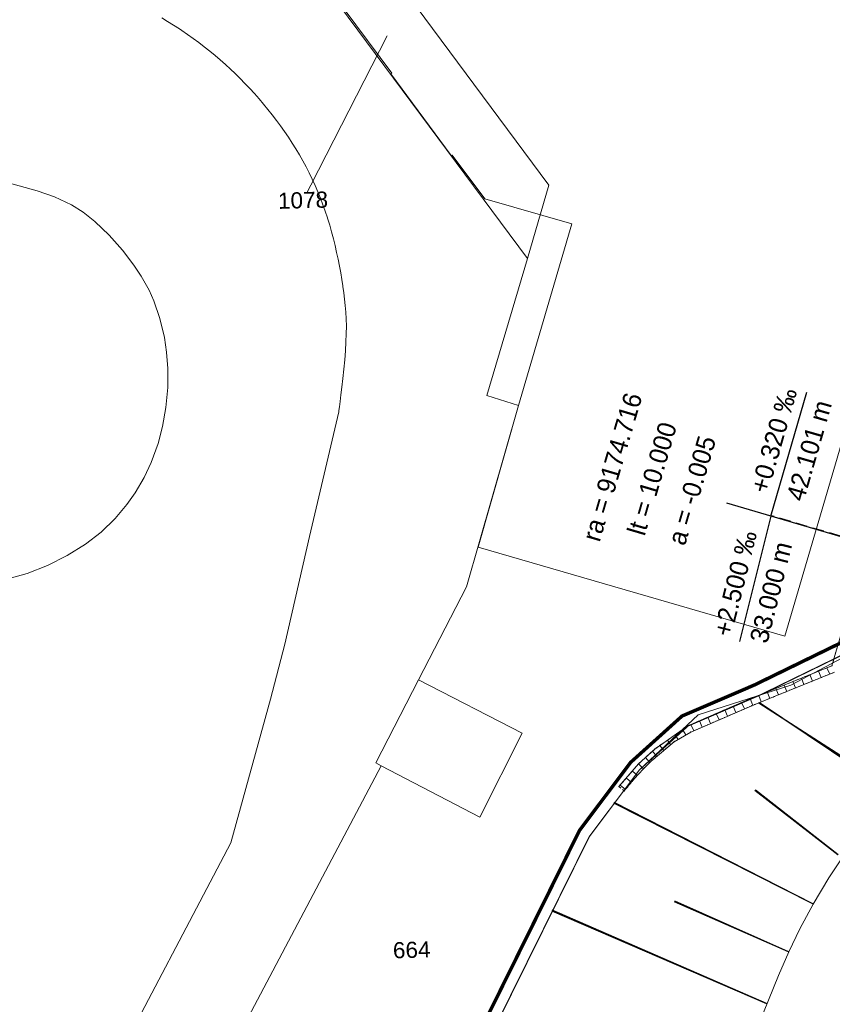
# Model space of a CAD drawing. Header units: millimetres. Extents: x -191 to 81095, y -508122 to 28741.
# Tile 73 of 251: x 4952 to 4987, y 9977 to 10020. Entities that reach past the tile are written whole.
import ezdxf
from ezdxf.enums import TextEntityAlignment as Align

# ---------------------------------------------------------------- set-up
doc = ezdxf.new("R2010")
doc.units = ezdxf.units.MM
for name, pattern in [('1', [0]), ('240620_Dorsten Achse$0$STRICHLINIE', [0.75, 0.5, -0.25]), ('AUSGEZOGEN', [2, 1, 1]), ('Marx-Verm$0$1', [0]), ('Marx-Verm$0$2', [0.16, 0.06, -0.1]), ('VE22-087 DB - VST Hervest-Dorsten ALK VA2736$0$1', [0]), ('VERDECKT2', [4.7625, 3.175, -1.5875])]:
    doc.linetypes.add(name, pattern=pattern)
doc.layers.get('0').update_dxf_attribs({"color": 251})
for name, color, linetype, lineweight in [('240620_Dorsten Achse$0$EB-62273R-TS-FUSS', 250, '240620_Dorsten Achse$0$STRICHLINIE', 25), ('240620_Dorsten Achse$0$EB-62273R-TS-LIN', 250, 'Continuous', 25), ('240620_Dorsten Achse$0$EB-62273R-TS-TXT-025', 250, 'Continuous', 25), ('240620_Dorsten Achse$0$EB-62273S-LIN-BAHNSTEIG', 7, 'Continuous', 25), ('BOESCHUNGEN', 251, '1', 25), ('Marx-Verm$0$BOESCHUNGEN', 251, 'Marx-Verm$0$1', 25), ('Marx-Verm$0$L_BTopogrf', 251, 'Marx-Verm$0$1', 18), ('Marx-Verm$0$S_BTopogrf', 251, 'Marx-Verm$0$1', 18), ('VE22-087 DB - VST Hervest-Dorsten ALK VA2736$0$AX_Flurstueck', 9, 'VE22-087 DB - VST Hervest-Dorsten ALK VA2736$0$1', 18), ('VE22-087 DB - VST Hervest-Dorsten ALK VA2736$0$AX_Gebaeude', 7, 'VE22-087 DB - VST Hervest-Dorsten ALK VA2736$0$1', 18), ('VE22-087 DB - VST Hervest-Dorsten ALK VA2736$0$AX_Gehoelz', 7, 'VE22-087 DB - VST Hervest-Dorsten ALK VA2736$0$1', 18), ('VE22-087 DB - VST Hervest-Dorsten ALK VA2736$0$AX_Gelaendekante', 7, 'VE22-087 DB - VST Hervest-Dorsten ALK VA2736$0$1', 18), ('VE22-087 DB - VST Hervest-Dorsten ALK VA2736$0$AX_Strassenverkehr', 7, 'VE22-087 DB - VST Hervest-Dorsten ALK VA2736$0$1', 18), ('VE22-087 DB - VST Hervest-Dorsten ALK VA2736$0$AX_Strassenverkehrsanlage', 7, 'VE22-087 DB - VST Hervest-Dorsten ALK VA2736$0$1', 18)]:
    doc.layers.add(name, color=color, linetype=linetype, lineweight=lineweight)
for name, color, linetype in [('TTK-B-Böschung', 251, 'Continuous'), ('TTK-DB-Grenze', 110, 'AUSGEZOGEN'), ('XREF ALK Kataster', 251, 'Continuous'), ('XREF Nachvermessung', 7, 'Continuous')]:
    doc.layers.add(name, color=color, linetype=linetype)
doc.layers.add('TTK-P-Planfeststellungsgrenze 100', color=7, linetype='VERDECKT2', lineweight=50, true_color=0x000000)
doc.styles.add('240620_Dorsten Achse$0$PROVI', font='PROVI.SHX')
doc.styles.add('VE22-087 DB - VST Hervest-Dorsten ALK VA2736$0$0', font='arial.ttf')

# ---------------------------------------------------------------- blocks, each defined once
blk = doc.blocks.new('VE22-087 DB - VST Hervest-Dorsten ALK VA2736')
at = {"layer": 'VE22-087 DB - VST Hervest-Dorsten ALK VA2736$0$AX_Flurstueck', "linetype": 'VE22-087 DB - VST Hervest-Dorsten ALK VA2736$0$1', "lineweight": 13, "ltscale": 0.5}
for points in [[(4990.717, 9993.941, 0), (4985.47, 9991.158, 0), (4981.445, 9989.864, 0), (4978.885, 9987.472, 0), (4976.72, 9984.593, 0), (4969.96, 9970.944, 0)], [(4951.391, 9902.74, 0), (4953.481, 9931.909, 0), (4954.42, 9944.957, 0), (4957.352, 9968.122, 0), (4967.674, 9987.659, 0), (4967.445, 9987.782, 0), (4969.306, 9991.388, 0), (4971.391, 9995.428, 0), (4973.65, 10003.29, 0), (4972.263, 10003.721, 0), (4974.039, 10009.677, 0), (4961.598, 10026.411, 0), (4957.565, 10026.48, 0), (4957.554, 10026.588, 0), (4953.878, 10026.645, 0), (4941.672, 10026.802, 0)], [(4969.96, 9970.944, 0), (4976.72, 9984.593, 0), (4978.885, 9987.472, 0), (4981.445, 9989.864, 0), (4985.47, 9991.158, 0), (4990.717, 9993.941, 0), (4995.413, 10009.282, 0), (4996.984, 10014.411, 0), (5001.64, 10029.619, 0), (4996.006, 10031.812, 0), (4985.251, 10035.998, 0), (4982.373, 10033.908, 0), (4967.407, 10023.037, 0), (4974.966, 10012.861, 0), (4974.039, 10009.677, 0), (4972.263, 10003.721, 0), (4973.65, 10003.29, 0), (4971.391, 9995.428, 0), (4969.306, 9991.388, 0), (4967.445, 9987.782, 0), (4967.674, 9987.659, 0), (4957.352, 9968.122, 0)], [(4967.938, 10019.342, 0), (4964.287, 10012.205, 0)]]:
    blk.add_polyline3d(points, dxfattribs=at)
blk.add_polyline3d([(4957.565, 10026.48, 0), (4961.598, 10026.411, 0), (4974.039, 10009.677, 0), (4974.966, 10012.861, 0), (4967.407, 10023.037, 0), (4964.813, 10026.499, 0), (4964.043, 10026.509, 0), (4957.554, 10026.588, 0)], close=True, dxfattribs=at)
at = {"layer": 'VE22-087 DB - VST Hervest-Dorsten ALK VA2736$0$AX_Gebaeude', "color": 7, "linetype": 'VE22-087 DB - VST Hervest-Dorsten ALK VA2736$0$1', "lineweight": 13, "ltscale": 0.5}
blk.add_polyline3d([(4973.804, 9989.074, 0), (4969.306, 9991.388, 0), (4967.445, 9987.782, 0), (4967.674, 9987.659, 0), (4971.968, 9985.43, 0)], close=True, dxfattribs=at)
at = {"layer": 'VE22-087 DB - VST Hervest-Dorsten ALK VA2736$0$AX_Strassenverkehrsanlage', "color": 7, "linetype": 'VE22-087 DB - VST Hervest-Dorsten ALK VA2736$0$1', "lineweight": 13, "ltscale": 0.5, "true_color": 0xf7f7f0}
for points in [[(4951.437, 10012.974, 0), (4952.751, 10012.615, 0), (4953.494, 10012.352, 0), (4954.235, 10012.003, 0), (4954.736, 10011.687, 0), (4955.252, 10011.28, 0), (4955.869, 10010.682, 0), (4956.453, 10010.029, 0), (4956.946, 10009.387, 0), (4957.263, 10008.909, 0), (4957.6, 10008.304, 0), (4957.813, 10007.837, 0), (4958.076, 10007.074, 0), (4958.269, 10006.248, 0), (4958.363, 10005.614, 0), (4958.417, 10004.897, 0), (4958.414, 10004.068, 0), (4958.336, 10003.204, 0), (4958.191, 10002.383, 0), (4957.994, 10001.642, 0), (4957.697, 10000.827, 0), (4957.389, 10000.174, 0), (4956.997, 9999.5, 0), (4956.639, 9998.994, 0), (4956.133, 9998.394, 0), (4955.519, 9997.804, 0), (4954.845, 9997.283, 0), (4954.046, 9996.785, 0), (4953.191, 9996.353, 0), (4952.316, 9996.01, 0), (4951.524, 9995.794, 0)], [(4954.622, 9971.807, 0), (4955.79, 9974.109, 0), (4961.15, 9984.317, 0)]]:
    blk.add_polyline3d(points, dxfattribs=at)
at = {"layer": 'VE22-087 DB - VST Hervest-Dorsten ALK VA2736$0$AX_Flurstueck', "char_height": 0.7, "attachment_point": 2, "rotation": 1.5895, "style": 'VE22-087 DB - VST Hervest-Dorsten ALK VA2736$0$0', "bg_fill": 3, "box_fill_scale": 1, "bg_fill_color": 256, "bg_fill_transparency": 0}
for s, insert in [('1078', (4964.277, 10012.554)), ('664', (4968.996, 9980.024))]:
    blk.add_mtext(s, dxfattribs=dict(at, insert=insert))
at = {"layer": 'VE22-087 DB - VST Hervest-Dorsten ALK VA2736$0$AX_Gebaeude', "color": 7, "linetype": 'VE22-087 DB - VST Hervest-Dorsten ALK VA2736$0$1', "lineweight": 13, "ltscale": 0.5}
blk.add_polyline3d([(4988.224, 10026.023, 0), (4982.373, 10033.908, 0), (4967.407, 10023.037, 0), (4964.813, 10026.499, 0), (4964.043, 10026.509, 0), (4964.043, 10026.455, 0), (4964, 10023.279, 0), (4968.14, 10017.718, 0), (4968.105, 10017.688, 0), (4970.726, 10014.137, 0), (4970.768, 10014.163, 0), (4972.18, 10012.263, 0), (4975.954, 10011.17, 0), (4973.65, 10003.29, 0), (4971.892, 9997.151, 0), (4985.211, 9993.29, 0), (4992.738, 10018.869, 0), (4988.358, 10024.926, 0), (4988.317, 10024.897, 0), (4987.713, 10025.643, 0)], close=True, dxfattribs=at)
at = {"layer": 'VE22-087 DB - VST Hervest-Dorsten ALK VA2736$0$AX_Gehoelz', "color": 3, "linetype": 'VE22-087 DB - VST Hervest-Dorsten ALK VA2736$0$1', "lineweight": 13, "ltscale": 0.5, "true_color": 0x00ff00}
blk.add_polyline3d([(4990.955, 9973.136, 0), (4993.531, 9982.198, 0), (4997.431, 9995.921, 0), (5000.966, 10008.361, 0), (5004.942, 10022.352, 0), (5007.085, 10029.551, 0), (5002.092, 10031.19, 0), (5001.64, 10029.619, 0), (4996.984, 10014.411, 0), (4995.413, 10009.282, 0), (4990.717, 9993.941, 0), (4985.47, 9991.158, 0), (4981.445, 9989.864, 0), (4978.885, 9987.472, 0), (4976.72, 9984.593, 0), (4969.96, 9970.944, 0)], dxfattribs=at)
at = {"layer": 'VE22-087 DB - VST Hervest-Dorsten ALK VA2736$0$AX_Gelaendekante', "color": 18, "linetype": 'VE22-087 DB - VST Hervest-Dorsten ALK VA2736$0$1', "lineweight": 13, "ltscale": 0.5, "true_color": 0x520000}
for points in [[(4984.28, 9976.957, 0), (4984.93, 9978.56, 0), (4985.38, 9979.582, 0), (4985.861, 9980.58, 0), (4986.437, 9981.661, 0), (4987.113, 9982.795, 0), (4987.901, 9983.963, 0)], [(5000.065, 10024.502, 0), (4996.984, 10014.411, 0), (4995.413, 10009.282, 0), (4990.717, 9993.941, 0), (4985.47, 9991.158, 0), (4981.445, 9989.864, 0), (4978.885, 9987.472, 0), (4976.72, 9984.593, 0), (4969.96, 9970.944, 0), (4968.003, 9943.268, 0), (4963.962, 9931.131, 0), (4960.346, 9919.649, 0), (4958.085, 9912.486, 0), (4955.939, 9905.685, 0), (4956.739, 9904.074, 0)]]:
    blk.add_polyline3d(points, dxfattribs=at)
at = {"layer": 'VE22-087 DB - VST Hervest-Dorsten ALK VA2736$0$AX_Strassenverkehr', "color": 253, "linetype": 'VE22-087 DB - VST Hervest-Dorsten ALK VA2736$0$1', "lineweight": 13, "ltscale": 0.5, "true_color": 0x999999}
blk.add_polyline3d([(4951.331, 9944.035, 0), (4952.245, 9953.012, 0), (4954.622, 9971.807, 0), (4957.352, 9968.122, 0), (4967.674, 9987.659, 0), (4967.445, 9987.782, 0), (4969.306, 9991.388, 0), (4971.391, 9995.428, 0), (4973.65, 10003.29, 0), (4972.263, 10003.721, 0), (4974.039, 10009.677, 0), (4961.598, 10026.411, 0), (4957.565, 10026.48, 0), (4957.554, 10026.588, 0), (4953.878, 10026.645, 0), (4941.672, 10026.802, 0)], dxfattribs=at)
at = {"layer": 'VE22-087 DB - VST Hervest-Dorsten ALK VA2736$0$AX_Strassenverkehrsanlage', "color": 7, "linetype": 'VE22-087 DB - VST Hervest-Dorsten ALK VA2736$0$1', "lineweight": 13, "ltscale": 0.5, "true_color": 0xf7f7f0}
blk.add_polyline3d([(4961.15, 9984.317, 0), (4962.881, 9990.554, 0), (4963.5, 9992.933, 0), (4964.575, 9997.614, 0), (4965.839, 10003.016, 0), (4965.839, 10003.017, 0), (4965.848, 10003.084, 0), (4965.87, 10003.239, 0), (4965.899, 10003.468, 0), (4965.935, 10003.758, 0), (4965.976, 10004.096, 0), (4966.018, 10004.469, 0), (4966.059, 10004.866, 0), (4966.096, 10005.27, 0), (4966.128, 10005.671, 0), (4966.152, 10006.055, 0), (4966.165, 10006.411, 0), (4966.168, 10006.743, 0), (4966.161, 10007.053, 0), (4966.147, 10007.347, 0), (4966.124, 10007.629, 0), (4966.095, 10007.904, 0), (4966.061, 10008.177, 0), (4966.021, 10008.452, 0), (4966.015, 10008.488, 0), (4965.971, 10008.768, 0), (4965.922, 10009.054, 0), (4965.869, 10009.345, 0), (4965.811, 10009.639, 0), (4965.748, 10009.936, 0), (4965.681, 10010.233, 0), (4965.607, 10010.531, 0), (4965.529, 10010.828, 0), (4965.445, 10011.124, 0), (4965.355, 10011.417, 0), (4965.35, 10011.433, 0), (4965.254, 10011.722, 0), (4965.152, 10012.008, 0), (4965.044, 10012.29, 0), (4964.931, 10012.569, 0), (4964.812, 10012.845, 0), (4964.687, 10013.116, 0), (4964.557, 10013.386, 0), (4964.42, 10013.651, 0), (4964.278, 10013.914, 0), (4964.13, 10014.174, 0), (4963.98, 10014.426, 0), (4963.822, 10014.68, 0), (4963.658, 10014.932, 0), (4963.489, 10015.18, 0), (4963.315, 10015.425, 0), (4963.138, 10015.668, 0), (4962.954, 10015.907, 0), (4962.766, 10016.143, 0), (4962.574, 10016.374, 0), (4962.377, 10016.604, 0), (4962.177, 10016.83, 0), (4961.973, 10017.051, 0), (4961.765, 10017.27, 0), (4961.553, 10017.485, 0), (4961.338, 10017.696, 0), (4961.141, 10017.883, 0), (4960.92, 10018.087, 0), (4960.695, 10018.288, 0), (4960.467, 10018.484, 0), (4960.236, 10018.676, 0), (4960.001, 10018.863, 0), (4959.764, 10019.046, 0), (4959.522, 10019.224, 0), (4959.278, 10019.399, 0), (4959.03, 10019.568, 0), (4958.918, 10019.643, 0), (4958.665, 10019.805, 0), (4958.409, 10019.962, 0), (4958.15, 10020.114, 0)], dxfattribs=at)
blk = doc.blocks.new('Böschung')
at = {"layer": 'BOESCHUNGEN', "ltscale": 0.2}
for p, q in [((-13.851, 6.419, -36.784), (-12.586, 16.487, -36.784)), ((-9.136, 5.7, -36.784), (-7.346, 15.212, -36.784)), ((-11.428, 6.135, -36.784), (-10.712, 11.49, -36.784)), ((-1.404, 10.381, -5.006), (-3.554, 3.588, -6.109)), ((-6.792, 5.245, 0.054), (-5.113, 9.483, -2.847))]:
    blk.add_line(p, q, dxfattribs=at)
blk = doc.blocks.new('Marx-Verm$0$99')
at = {"color": 0}
blk.add_point((0, 0), dxfattribs=at)
blk = doc.blocks.new('Marx-Verm')
at = {"layer": 'Marx-Verm$0$BOESCHUNGEN', "ltscale": 0.2}
for p, q in [((2567408.82, 5726844.957, 31.778), (2567416.19, 5726840.336, 36.653)), ((2567412.337, 5726838.397, 36.838), (2567408.699, 5726841.144, 33.937)), ((2567411.275, 5726836.259), (2567402.582, 5726840.515)), ((2567410.246, 5726834.166), (2567405.275, 5726836.28)), ((2567409.328, 5726831.905), (2567399.959, 5726835.803))]:
    blk.add_line(p, q, dxfattribs=at)
at = {"layer": 'Marx-Verm$0$L_BTopogrf', "ltscale": 0.2}
for p, q in [((2567415.708, 5726860.124, 30.675), (2567411.97, 5726846.604, 30.675)), ((2567411.97, 5726846.604, 30.675), (2567409.334, 5726845.498, 30.675)), ((2567411.022, 5726846.206, 31.778), (2567411.138, 5726845.93, 31.778)), ((2567411.507, 5726846.085, 31.778), (2567411.391, 5726846.361, 31.778)), ((2567411.752, 5726846.513, 31.778), (2567411.884, 5726846.243, 31.778)), ((2567410.032, 5726845.465, 31.778), (2567409.915, 5726845.742, 31.778)), ((2567410.284, 5726845.897, 31.778), (2567410.4, 5726845.62, 31.778)), ((2567410.769, 5726845.775, 31.778), (2567410.653, 5726846.052, 31.778)), ((2567409.334, 5726845.498, 30.675), (2567408.39, 5726845.102, 30.604)), ((2567409.294, 5726845.156, 31.778), (2567409.178, 5726845.433, 31.778)), ((2567409.547, 5726845.587, 31.778), (2567409.663, 5726845.311, 31.778)), ((2567408.39, 5726845.102, 30.604), (2567405.752, 5726843.918, 30.68)), ((2567408.071, 5726844.959, 31.778), (2567408.194, 5726844.685, 31.778)), ((2567408.558, 5726844.847, 31.778), (2567408.438, 5726845.122, 31.778)), ((2567408.809, 5726845.278, 31.778), (2567408.925, 5726845.001, 31.778)), ((2567407.099, 5726844.194, 31.778), (2567406.976, 5726844.468, 31.778)), ((2567407.341, 5726844.631, 31.778), (2567407.464, 5726844.358, 31.778)), ((2567407.829, 5726844.521, 31.778), (2567407.706, 5726844.795, 31.778)), ((2567406.369, 5726843.866, 31.778), (2567406.246, 5726844.14, 31.778)), ((2567406.611, 5726844.304, 31.778), (2567406.734, 5726844.03, 31.778)), ((2567405.752, 5726843.918, 30.68), (2567404.324, 5726842.889, 30.68)), ((2567405.672, 5726843.524, 31.778), (2567405.525, 5726843.754, 31.778)), ((2567405.876, 5726843.974, 31.778), (2567406.01, 5726843.705, 31.778)), ((2567405.009, 5726843.091, 31.778), (2567404.87, 5726843.283, 31.778)), ((2567405.198, 5726843.519, 31.778), (2567405.33, 5726843.322, 31.778)), ((2567404.324, 5726842.889, 30.68), (2567403.627, 5726842.234, 30.675)), ((2567404.418, 5726842.573, 31.778), (2567404.222, 5726842.793, 31.778)), ((2567404.54, 5726843.045, 31.778), (2567404.714, 5726842.832, 31.778)), ((2567403.927, 5726842.516, 31.778), (2567404.124, 5726842.309, 31.778)), ((2567403.627, 5726842.234, 30.675), (2567402.79, 5726841.24, 30.675)), ((2567403.368, 5726841.926, 31.778), (2567403.587, 5726841.735, 31.778)), ((2567403.846, 5726842.029, 31.778), (2567403.632, 5726842.238, 31.778)), ((2567403.33, 5726841.433, 31.778), (2567403.108, 5726841.618, 31.778)), ((2567402.848, 5726841.309, 31.778), (2567403.082, 5726841.125, 31.778))]:
    blk.add_line(p, q, dxfattribs=at)
at = {"layer": 'Marx-Verm$0$L_BTopogrf', "linetype": 'Marx-Verm$0$2', "ltscale": 0.2}
for p, q in [((2567415.708, 5726860.124, 31.778), (2567411.97, 5726846.604, 31.778)), ((2567411.97, 5726846.604, 31.778), (2567409.334, 5726845.498, 31.778)), ((2567412.086, 5726846.328, 31.778), (2567409.45, 5726845.221, 31.778)), ((2567409.334, 5726845.498, 31.778), (2567408.39, 5726845.102, 31.778)), ((2567408.39, 5726845.102, 31.778), (2567405.752, 5726843.918, 31.778)), ((2567409.45, 5726845.221, 31.778), (2567408.51, 5726844.827, 31.778)), ((2567408.51, 5726844.827, 31.778), (2567405.877, 5726843.645, 31.778)), ((2567405.752, 5726843.918, 31.778), (2567404.324, 5726842.889, 31.778)), ((2567405.877, 5726843.645, 31.778), (2567405.157, 5726843.22, 31.778)), ((2567405.157, 5726843.22, 31.778), (2567404.528, 5726842.669, 31.778)), ((2567404.324, 5726842.889, 31.778), (2567403.627, 5726842.234, 31.778)), ((2567404.176, 5726842.362, 31.778), (2567403.847, 5726842.03, 31.778)), ((2567404.528, 5726842.669, 31.778), (2567404.176, 5726842.362, 31.778)), ((2567403.627, 5726842.234, 31.778), (2567402.79, 5726841.24, 31.778)), ((2567403.847, 5726842.03, 31.778), (2567403.427, 5726841.553, 31.778)), ((2567403.427, 5726841.553, 31.778), (2567403.028, 5726841.058, 31.778)), ((2567403.028, 5726841.058, 31.778), (2567402.79, 5726841.24, 31.778))]:
    blk.add_line(p, q, dxfattribs=at)
at = {"layer": 'Marx-Verm$0$L_BTopogrf', "linetype": 'Marx-Verm$0$1', "ltscale": 0.2}
for p, q in [((2567411.97, 5726846.604, 30.675), (2567411.97, 5726846.604, 31.778)), ((2567409.45, 5726845.221, 31.778), (2567412.086, 5726846.328, 31.778)), ((2567408.51, 5726844.827, 31.778), (2567409.45, 5726845.221, 31.778)), ((2567405.877, 5726843.645, 31.778), (2567408.51, 5726844.827, 31.778)), ((2567405.157, 5726843.22, 31.778), (2567405.877, 5726843.645, 31.778)), ((2567404.528, 5726842.669, 31.778), (2567405.157, 5726843.22, 31.778)), ((2567403.847, 5726842.03, 31.778), (2567404.176, 5726842.362, 31.778)), ((2567404.176, 5726842.362, 31.778), (2567404.528, 5726842.669, 31.778)), ((2567403.427, 5726841.553, 31.778), (2567403.847, 5726842.03, 31.778)), ((2567403.028, 5726841.058, 31.778), (2567403.427, 5726841.553, 31.778))]:
    blk.add_line(p, q, dxfattribs=at)
at = {"layer": 'Marx-Verm$0$S_BTopogrf'}
for p, xscale, yscale, zscale, rotation in [((2567411.97, 5726846.604, 30.675), 0.2000000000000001, 0.2000000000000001, 0.2000000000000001, 0.7647462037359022), ((2567411.97, 5726846.604, 31.778), 0.2000000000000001, 0.2000000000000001, 0.2000000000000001, 0.7647462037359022), ((2567409.334, 5726845.498, 30.675), 0.2, 0.2, 0.2, 0.7647460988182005), ((2567409.334, 5726845.498, 31.778), 0.2, 0.2, 0.2, 0.7647460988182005), ((2567408.39, 5726845.102, 30.604), 0.2000000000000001, 0.2000000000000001, 0.2000000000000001, 0.7647460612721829), ((2567408.39, 5726845.102, 31.778), 0.2000000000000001, 0.2000000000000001, 0.2000000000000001, 0.7647460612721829), ((2567409.45, 5726845.221, 31.778), 0.2000000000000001, 0.2000000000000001, 0.2000000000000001, 0.7647460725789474), ((2567408.51, 5726844.827, 31.778), 0.2, 0.2, 0.2, 0.7647460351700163), ((2567405.752, 5726843.918, 30.68), 0.2, 0.2, 0.2, 0.7647459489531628), ((2567405.752, 5726843.918, 31.778), 0.2, 0.2, 0.2, 0.7647459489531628), ((2567405.877, 5726843.645, 31.778), 0.2, 0.2, 0.2, 0.7647459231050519), ((2567405.157, 5726843.22, 31.778), 0.2000000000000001, 0.2000000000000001, 0.2000000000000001, 0.7647458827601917), ((2567404.324, 5726842.889, 30.68), 0.2000000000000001, 0.2000000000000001, 0.2000000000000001, 0.7647458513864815), ((2567404.324, 5726842.889, 31.778), 0.2000000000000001, 0.2000000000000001, 0.2000000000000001, 0.7647458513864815), ((2567404.176, 5726842.362, 31.778), 0.2, 0.2, 0.2, 0.7647458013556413), ((2567404.528, 5726842.669, 31.778), 0.2, 0.2, 0.2, 0.7647458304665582), ((2567403.627, 5726842.234, 30.675), 0.2000000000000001, 0.2000000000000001, 0.2000000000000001, 0.7647457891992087), ((2567403.627, 5726842.234, 31.778), 0.2000000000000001, 0.2000000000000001, 0.2000000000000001, 0.7647457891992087), ((2567403.847, 5726842.03, 31.778), 0.2, 0.2, 0.2, 0.7647457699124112), ((2567403.427, 5726841.553, 31.778), 0.2, 0.2, 0.2, 0.7647457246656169), ((2567402.79, 5726841.24, 30.675), 0.2, 0.2, 0.2, 0.7647456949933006), ((2567402.79, 5726841.24, 31.778), 0.2, 0.2, 0.2, 0.7647456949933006), ((2567403.028, 5726841.058, 31.778), 0.2000000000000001, 0.2000000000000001, 0.2000000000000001, 0.7647456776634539)]:
    blk.add_blockref('Marx-Verm$0$99', p, dxfattribs=dict(at, xscale=xscale, yscale=yscale, zscale=zscale, rotation=rotation))

msp = doc.modelspace()

# ---------------------------------------------------------------- block references
at = {"layer": 'XREF ALK Kataster', "color": 251}
msp.add_blockref('VE22-087 DB - VST Hervest-Dorsten ALK VA2736', (0, 0), dxfattribs=at)

# ---------------------------------------------------------------- next in the draw order: linework, layer by layer
at = {"layer": '240620_Dorsten Achse$0$EB-62273R-TS-FUSS', "color": 251, "flags": 128}
msp.add_lwpolyline([(5001.288, 9993.592), (4984.613, 9998.51), (4984.613, 9998.51), (4984.613, 9998.51)], dxfattribs=at)
at = {"layer": '240620_Dorsten Achse$0$EB-62273R-TS-LIN', "color": 251}
for p, q in [((4984.606, 9998.487), (4986.156, 10003.868)), ((4996.121, 9995.108), (4982.687, 9999.05)), ((4984.606, 9998.487), (4983.242, 9993.055))]:
    msp.add_line(p, q, dxfattribs=at)
at = {"layer": '240620_Dorsten Achse$0$EB-62273S-LIN-BAHNSTEIG', "color": 251, "flags": 128}
for points in [[(4979.679, 9893.171, -0.00004), (4979.828, 9893.706), (4982.521, 9903.297, -0.000712), (4985.245, 9912.896), (4987.892, 9922.122), (4988.001, 9922.501), (4990.786, 9932.105, -0.000061), (4999.201, 9960.901), (5016.08, 10018.698)], [(4979.972, 9893.09, -0.00004), (4980.121, 9893.625), (4982.813, 9903.214, -0.000712), (4985.537, 9912.811), (4988.183, 9922.036), (4988.293, 9922.416), (4991.078, 9932.02, -0.000061), (4999.492, 9960.816), (5016.372, 10018.613)]]:
    msp.add_lwpolyline(points, format="xyb", dxfattribs=at)
at = {"layer": 'TTK-DB-Grenze', "color": 251, "const_width": 0.05}
msp.add_lwpolyline([(5042.846, 10045.804), (5013.851, 10046.122), (5009.654, 10045.102), (5007.169, 10043.449), (5006.72, 10042.514), (5004.604, 10036.158), (5002.764, 10036.604), (5000.938, 10031.571), (4996.739, 10033.18), (4996.007, 10031.813), (5001.641, 10029.62), (4990.718, 9993.94), (4984.092, 9990.71), (4981.017, 9989.392), (4978.885, 9987.471), (4976.72, 9984.592), (4969.959, 9970.942), (4968.003, 9943.264), (4963.962, 9931.127), (4950.021, 9850.135), (4938.687, 9799.641, 0.535789), (4943.835, 9790.959), (4974.558, 9795.909)], format="xyb", dxfattribs=at)
at = {"layer": 'TTK-P-Planfeststellungsgrenze 100', "color": 251, "ltscale": 2, "const_width": 0.15, "flags": 128}
msp.add_lwpolyline([(4968.094, 9794.463), (4968.094, 9794.463), (4973.036, 9813.205), (5011.093, 9926.649), (5036.611, 10010.672), (5046.106, 10041.346), (5049.146, 10040.049), (5053.692, 10040.845), (5057.785, 10049.418), (5068.793, 10053.109), (5111.953, 10052.501), (5130.957, 10053.343), (5140.45, 10034.472), (5155.641, 10043.774), (5148.26, 10059.136), (5175.542, 10069.356), (5165.909, 10097.601), (5148.226, 10095.355), (5135.588, 10095.855), (5135.559, 10098.457), (5128.48, 10098.382), (5128.34, 10093.819), (5110.716, 10089.986), (5085.478, 10089.418), (5085.012, 10094.318), (5077.205, 10093.731), (5061.748, 10061.335), (5017.113, 10061.358), (5015.555, 10055.788), (5008.307, 10055.769), (5008.349, 10050.615), (4997.136, 10050.503), (4997.215, 10047.316), (4994.03, 10047.268), (4992.305, 10047.753), (4989.034, 10036.825), (4980.865, 10040.773), (4979.48, 10038.145), (4989.931, 10033.218), (4989.162, 10030.954), (4996.608, 10028.038), (4994.671, 10024.295), (4995.634, 10021.526), (4996.282, 10020.129), (4996.599, 10018.566), (4997.624, 10018.205), (4990.303, 9994.294), (4983.884, 9991.165), (4980.744, 9989.818), (4978.515, 9987.81), (4976.292, 9984.855), (4969.467, 9971.076), (4967.508, 9943.363), (4963.475, 9931.249), (4949.53, 9850.232), (4938.211, 9799.805, 0.535585), (4943.863, 9790.457)], format="xyb", close=True, dxfattribs=at)

# ---------------------------------------------------------------- next in the draw order: block references
at = {"layer": 'TTK-B-Böschung', "color": 251, "rotation": 73.65584438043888}
msp.add_blockref('Böschung', (4994.468, 9988.833, 6.109), dxfattribs=at)
at = {"layer": 'XREF Nachvermessung', "color": 251, "rotation": 359.2603692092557}
msp.add_blockref('Marx-Verm', (-2636136.569, -5683235.662), dxfattribs=at)

# ---------------------------------------------------------------- next in the draw order: texts
at = {"layer": '240620_Dorsten Achse$0$EB-62273R-TS-TXT-025', "color": 251, "style": '240620_Dorsten Achse$0$PROVI'}
for s, p in [('ra = 9174.716', (4978.096, 10000.514)), ('lt = 10.000', (4979.824, 10000.007)), ('a = -0.005', (4981.551, 9999.5))]:
    msp.add_text(s, height=0.8, rotation=73.6493, dxfattribs=at).set_placement(p, align=Align.CENTER)
for s, rotation, p in [('+0.320 ‰', 73.9374, (4984.723, 10001.783)), ('42.101 m', 73.9374, (4986.26, 10001.34)), ('+2.500 ‰', 75.8993, (4983.051, 9995.578)), ('33.000 m', 75.8993, (4984.602, 9995.188))]:
    msp.add_text(s, height=0.8, rotation=rotation, dxfattribs=at).set_placement(p, align=Align.MIDDLE_CENTER)

doc.saveas('drawing.dxf')
